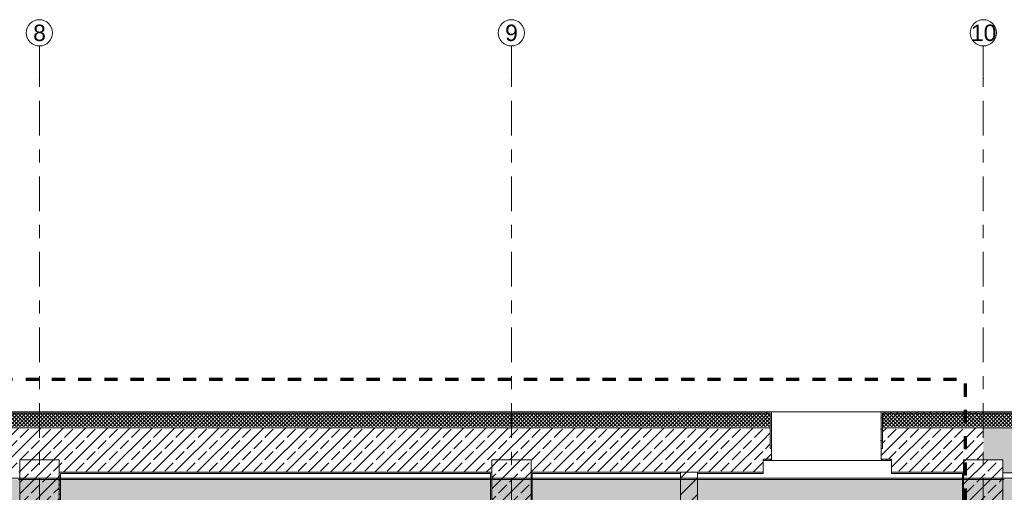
# Model space of a CAD drawing. Header units: metres. Extents: x -3.6 to 84.5, y -11 to 16.8.
# Tile 39 of 76: x 25.6 to 33.1, y 13.2 to 16.8. Entities that reach past the tile are written whole.
import ezdxf

# ---------------------------------------------------------------- set-up
doc = ezdxf.new("R2010")
doc.units = ezdxf.units.M
doc.header["$MEASUREMENT"] = 0
doc.linetypes.add('Strichlinie doppelt', pattern=[0.546806, 0.264583, -0.105833, 0.070556, -0.105833])
doc.linetypes.add('Strichlinie eng', pattern=[0.115, 0.075, -0.04])
for name, color, linetype in [('301 - Elemente.Linie', 7, 'Continuous'), ('451 - Universal.Achsen Raster', 7, 'Continuous'), ('604 - Struktur.Wand Aussen', 7, 'Continuous'), ('605 - Struktur.Wand Innen', 7, 'Continuous'), ('607 - Struktur.Stütze', 7, 'Continuous'), ('608 - Struktur.Träger', 7, 'Continuous'), ('Abbruch_604 - Struktur.Wand Aussen', 7, 'Continuous'), ('Abbruch_605 - Struktur.Wand Innen', 7, 'Continuous')]:
    doc.layers.add(name, color=color, linetype=linetype)
doc.styles.add('ERSTELLTER_STIL_2', font='txt')
doc.linetypes.add('Abbruch 1', pattern='A,0,[1,2022.0244.A_L5A-PL04.06_iA_Deckenelemente Kellergeschoss1.Shx,S=0.001984,R=0,X=0,Y=0],-0.25,0', length=0.25)
pattern_1 = [(0, (0, 0), (0, 0.08660254), [0, -0.05]), (0, (0.025, 0.0433), (0, 0.08660254), [0, -0.05])]
pattern_2 = [(225, (0, 0), (-0.014142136, 0.014142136), []), (315, (0, 0), (0.014142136, 0.014142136), [])]
pattern_3 = [(45, (0, 0), (-0.01767767, 0.01767767), [0, -0.025])]
pattern_4 = [(45, (0, 0), (-0.0848528, 0.0848528), []), (45, (-0.04243, 0.04243), (-0.0848528, 0.0848528), [0.09, -0.03])]
pattern_5 = [(45, (0, 0), (-0.0636396, 0.0636396), [])]

msp = doc.modelspace()

# ---------------------------------------------------------------- hatches: boundary and pattern name
at = {"layer": '604 - Struktur.Wand Aussen', "linetype": 'Continuous', "lineweight": 0, "true_color": 0x000000}
h = msp.add_hatch(dxfattribs=at)
h.set_pattern_fill('Verputz_0001', color=18, style=0, pattern_type=2)
h.set_pattern_definition(pattern_1)
h.paths.add_polyline_path([(31.2503, 13.815), (22.13, 13.815), (22.13, 13.805), (31.2503, 13.805)])
h = msp.add_hatch(dxfattribs=at)
h.set_pattern_fill('Dämmung__hart_2_0001', color=18, style=0, pattern_type=2)
h.set_pattern_definition(pattern_2)
h.paths.add_polyline_path([(31.2503, 13.805), (22.13, 13.805), (22.13, 13.705), (31.2503, 13.705)])
h = msp.add_hatch(dxfattribs=at)
h.set_pattern_fill('Verputz_0001', color=18, style=0, pattern_type=2)
h.set_pattern_definition(pattern_1)
h.paths.add_polyline_path([(32.93, 13.815), (32.2303, 13.815), (32.2303, 13.805), (32.93, 13.805)])
h = msp.add_hatch(dxfattribs=at)
h.set_pattern_fill('Dämmung__hart_2_0001', color=18, style=0, pattern_type=2)
h.set_pattern_definition(pattern_2)
h.paths.add_polyline_path([(32.93, 13.805), (32.2303, 13.805), (32.2303, 13.705), (32.93, 13.705)])
h = msp.add_hatch(dxfattribs=at)
h.set_pattern_fill('Verputz_0001', color=18, style=0, pattern_type=2)
h.set_pattern_definition(pattern_1)
h.paths.add_polyline_path([(47.33, 13.815), (32.93, 13.815), (32.93, 13.805), (47.33, 13.805)])
h = msp.add_hatch(dxfattribs=at)
h.set_pattern_fill('Dämmung__hart_2_0001', color=18, style=0, pattern_type=2)
h.set_pattern_definition(pattern_2)
h.paths.add_polyline_path([(47.33, 13.805), (32.93, 13.805), (32.93, 13.705), (47.33, 13.705)])
h = msp.add_hatch(dxfattribs=at)
h.set_pattern_fill('Beton__Stahlbeton_0001', color=18, style=0, pattern_type=2)
h.set_pattern_definition(pattern_4)
h.paths.add_polyline_path([(22.13, 13.45), (22.28, 13.45), (22.28, 13.355), (25.58, 13.355), (25.58, 13.45), (25.88, 13.45), (25.88, 13.355), (29.18, 13.355), (29.18, 13.45), (29.48, 13.45), (29.48, 13.355), (31.2503, 13.355), (31.2503, 13.695), (22.13, 13.695)])
h = msp.add_hatch(dxfattribs=at)
h.set_pattern_fill('Beton__Stahlbeton_0001', color=18, style=0, pattern_type=2)
h.set_pattern_definition(pattern_4)
h.paths.add_polyline_path([(32.2303, 13.695), (32.2303, 13.355), (32.78, 13.355), (32.78, 13.45), (32.93, 13.45), (32.93, 13.695)])
h = msp.add_hatch(dxfattribs=at)
h.set_pattern_fill('Beton__Stahlbeton_0001', color=18, style=0, pattern_type=2)
h.set_pattern_definition(pattern_4)
h.paths.add_polyline_path([(32.93, 13.45), (33.08, 13.45), (33.08, 13.35), (36.38, 13.35), (36.38, 13.45), (36.68, 13.45), (36.68, 13.35), (39.98, 13.35), (39.98, 13.45), (40.28, 13.45), (40.28, 13.35), (43.58, 13.35), (43.58, 13.45), (43.88, 13.45), (43.88, 13.35), (47.18, 13.35), (47.18, 13.45), (47.33, 13.45), (47.33, 13.695), (32.93, 13.695)])
h = msp.add_hatch(dxfattribs=at)
h.set_pattern_fill('Gips_0001', color=18, style=0, pattern_type=2)
h.set_pattern_definition(pattern_3)
h.paths.add_polyline_path([(25.89, 13.355), (25.89, 13.345), (29.17, 13.345), (29.17, 13.355)])
h = msp.add_hatch(dxfattribs=at)
h.set_pattern_fill('Gips_0001', color=18, style=0, pattern_type=2)
h.set_pattern_definition(pattern_3)
h.paths.add_polyline_path([(30.62, 13.355), (29.49, 13.355), (29.49, 13.345), (30.62, 13.345)])
h = msp.add_hatch(dxfattribs=at)
h.set_pattern_fill('Gips_0001', color=18, style=0, pattern_type=2)
h.set_pattern_definition(pattern_3)
h.paths.add_polyline_path([(30.75, 13.345), (31.2503, 13.345), (31.2503, 13.355), (30.75, 13.355)])
h = msp.add_hatch(dxfattribs=at)
h.set_pattern_fill('Gips_0001', color=18, style=0, pattern_type=2)
h.set_pattern_definition(pattern_3)
h.paths.add_polyline_path([(32.77, 13.355), (32.2303, 13.355), (32.2303, 13.345), (32.77, 13.345)])
at = {"layer": '605 - Struktur.Wand Innen', "linetype": 'Continuous', "lineweight": 0, "true_color": 0x000000}
h = msp.add_hatch(dxfattribs=at)
h.set_pattern_fill('Verputz_0001', color=18, style=0, pattern_type=2)
h.set_pattern_definition(pattern_1)
h.paths.add_polyline_path([(31.2503, 13.815), (31.2503, 13.805), (31.305, 13.805), (31.305, 13.815)])
h = msp.add_hatch(dxfattribs=at)
h.set_pattern_fill('Dämmung__hart_2_0001', color=18, style=0, pattern_type=2)
h.set_pattern_definition(pattern_2)
h.paths.add_polyline_path([(31.2503, 13.805), (31.2503, 13.705), (31.305, 13.705), (31.305, 13.805)])
h = msp.add_hatch(dxfattribs=at)
h.set_pattern_fill('Verputz_0001', color=18, style=0, pattern_type=2)
h.set_pattern_definition(pattern_1)
h.paths.add_polyline_path([(31.305, 13.815), (31.305, 13.535), (31.315, 13.535), (31.315, 13.815)])
h = msp.add_hatch(dxfattribs=at)
h.set_pattern_fill('Verputz_0001', color=18, style=0, pattern_type=2)
h.set_pattern_definition(pattern_1)
h.paths.add_polyline_path([(32.16, 13.815), (32.15, 13.815), (32.15, 13.535), (32.16, 13.535)])
h = msp.add_hatch(dxfattribs=at)
h.set_pattern_fill('Verputz_0001', color=18, style=0, pattern_type=2)
h.set_pattern_definition(pattern_1)
h.paths.add_polyline_path([(32.2303, 13.815), (32.16, 13.815), (32.16, 13.805), (32.2303, 13.805)])
h = msp.add_hatch(dxfattribs=at)
h.set_pattern_fill('Dämmung__hart_2_0001', color=18, style=0, pattern_type=2)
h.set_pattern_definition(pattern_2)
h.paths.add_polyline_path([(32.16, 13.805), (32.16, 13.705), (32.2303, 13.705), (32.2303, 13.805)])
h = msp.add_hatch(dxfattribs=at)
h.set_pattern_fill('Beton__Stahlbeton_0001', color=18, style=0, pattern_type=2)
h.set_pattern_definition(pattern_4)
h.paths.add_polyline_path([(31.2503, 13.695), (31.2503, 13.455), (31.315, 13.455), (31.315, 13.535), (31.305, 13.535), (31.305, 13.695)])
h = msp.add_hatch(dxfattribs=at)
h.set_pattern_fill('Beton__Stahlbeton_0001', color=18, style=0, pattern_type=2)
h.set_pattern_definition(pattern_4)
h.paths.add_polyline_path([(32.15, 13.455), (32.2303, 13.455), (32.2303, 13.695), (32.16, 13.695), (32.16, 13.535), (32.15, 13.535)])
h = msp.add_hatch(dxfattribs=at)
h.set_pattern_fill('Gips_0001', color=18, style=0, pattern_type=2)
h.set_pattern_definition(pattern_3)
h.paths.add_polyline_path([(31.315, 13.455), (31.2503, 13.455), (31.2503, 13.445), (31.315, 13.445)])
h = msp.add_hatch(dxfattribs=at)
h.set_pattern_fill('Gips_0001', color=18, style=0, pattern_type=2)
h.set_pattern_definition(pattern_3)
h.paths.add_polyline_path([(32.2303, 13.455), (32.15, 13.455), (32.15, 13.445), (32.2303, 13.445)])
at = {"layer": '607 - Struktur.Stütze', "linetype": 'Continuous', "lineweight": 0, "true_color": 0x000000}
h = msp.add_hatch(dxfattribs=at)
h.set_pattern_fill('Beton__Stahlbeton_0001', color=18, style=0, pattern_type=2)
h.set_pattern_definition(pattern_4)
h.paths.add_polyline_path([(25.58, 13), (25.88, 13), (25.88, 13.45), (25.58, 13.45)])
h = msp.add_hatch(dxfattribs=at)
h.set_pattern_fill('Beton__Stahlbeton_0001', color=18, style=0, pattern_type=2)
h.set_pattern_definition(pattern_4)
h.paths.add_polyline_path([(29.18, 13), (29.48, 13), (29.48, 13.45), (29.18, 13.45)])
h = msp.add_hatch(dxfattribs=at)
h.set_pattern_fill('Beton__Stahlbeton_0001', color=18, style=0, pattern_type=2)
h.set_pattern_definition(pattern_4)
h.paths.add_polyline_path([(32.78, 13), (33.08, 13), (33.08, 13.45), (32.78, 13.45)])
h = msp.add_hatch(dxfattribs=at)
h.set_pattern_fill('Gips_0001', color=18, style=0, pattern_type=2)
h.set_pattern_definition(pattern_3)
h.paths.add_polyline_path([(25.57, 13.345), (25.58, 13.345), (25.58, 13.355), (25.57, 13.355)])
h = msp.add_hatch(dxfattribs=at)
h.set_pattern_fill('Gips_0001', color=18, style=0, pattern_type=2)
h.set_pattern_definition(pattern_3)
h.paths.add_polyline_path([(25.81, 12.99), (25.89, 12.99), (25.89, 13.345), (25.88, 13.345), (25.88, 13), (25.81, 13)])
h = msp.add_hatch(dxfattribs=at)
h.set_pattern_fill('Gips_0001', color=18, style=0, pattern_type=2)
h.set_pattern_definition(pattern_3)
h.paths.add_polyline_path([(25.88, 13.345), (25.89, 13.345), (25.89, 13.355), (25.88, 13.355)])
h = msp.add_hatch(dxfattribs=at)
h.set_pattern_fill('Gips_0001', color=18, style=0, pattern_type=2)
h.set_pattern_definition(pattern_3)
h.paths.add_polyline_path([(29.17, 13.345), (29.18, 13.345), (29.18, 13.355), (29.17, 13.355)])
h = msp.add_hatch(dxfattribs=at)
h.set_pattern_fill('Gips_0001', color=18, style=0, pattern_type=2)
h.set_pattern_definition(pattern_3)
h.paths.add_polyline_path([(29.18, 13.345), (29.17, 13.345), (29.17, 12.99), (29.265, 12.99), (29.265, 13), (29.18, 13)])
h = msp.add_hatch(dxfattribs=at)
h.set_pattern_fill('Gips_0001', color=18, style=0, pattern_type=2)
h.set_pattern_definition(pattern_3)
h.paths.add_polyline_path([(29.395, 12.99), (29.49, 12.99), (29.49, 13.345), (29.48, 13.345), (29.48, 13), (29.395, 13)])
h = msp.add_hatch(dxfattribs=at)
h.set_pattern_fill('Gips_0001', color=18, style=0, pattern_type=2)
h.set_pattern_definition(pattern_3)
h.paths.add_polyline_path([(29.48, 13.345), (29.49, 13.345), (29.49, 13.355), (29.48, 13.355)])
h = msp.add_hatch(dxfattribs=at)
h.set_pattern_fill('Gips_0001', color=18, style=0, pattern_type=2)
h.set_pattern_definition(pattern_3)
h.paths.add_polyline_path([(32.77, 13.355), (32.77, 13.345), (32.78, 13.345), (32.78, 13.355)])
h = msp.add_hatch(dxfattribs=at)
h.set_pattern_fill('Gips_0001', color=18, style=0, pattern_type=2)
h.set_pattern_definition(pattern_3)
h.paths.add_polyline_path([(32.77, 13.345), (32.77, 12.99), (32.86, 12.99), (32.86, 13), (32.78, 13), (32.78, 13.345)])
h = msp.add_hatch(dxfattribs=at)
h.set_pattern_fill('Gips_0001', color=18, style=0, pattern_type=2)
h.set_pattern_definition(pattern_3)
h.paths.add_polyline_path([(33.01, 12.99), (33.09, 12.99), (33.09, 13.34), (33.08, 13.34), (33.08, 13), (33.01, 13)])
h = msp.add_hatch(dxfattribs=at)
h.set_pattern_fill('Gips_0001', color=18, style=0, pattern_type=2)
h.set_pattern_definition(pattern_3)
h.paths.add_polyline_path([(33.08, 13.34), (33.09, 13.34), (33.09, 13.35), (33.08, 13.35)])
at = {"layer": '608 - Struktur.Träger', "linetype": 'Continuous', "lineweight": 0, "true_color": 0x000000}
h = msp.add_hatch(dxfattribs=at)
h.set_pattern_fill('Beton__Stahlbeton_0001', color=18, style=0, pattern_type=2)
h.set_pattern_definition(pattern_4)
h.paths.add_polyline_path([(14.78, 13), (15.29, 13), (18.37, 13), (18.69, 13), (21.97, 13), (22.29, 13), (25.57, 13), (25.89, 13), (29.17, 13), (29.49, 13), (30.62, 13), (30.75, 13), (32.77, 13), (33.09, 13), (36.37, 13), (36.69, 13), (39.97, 13), (40.29, 13), (43.57, 13), (43.89, 13), (47.17, 13), (47.48, 13), (47.48, 13.3), (47.17, 13.3), (43.89, 13.3), (43.57, 13.3), (40.29, 13.3), (39.97, 13.3), (36.69, 13.3), (36.37, 13.3), (33.09, 13.3), (32.77, 13.3), (30.75, 13.3), (30.62, 13.3), (29.49, 13.3), (29.17, 13.3), (25.89, 13.3), (25.57, 13.3), (22.29, 13.3), (21.97, 13.3), (18.69, 13.3), (18.37, 13.3), (15.29, 13.3), (14.78, 13.3)])
h = msp.add_hatch(dxfattribs=at)
h.set_pattern_fill('Gips_0001', color=18, style=0, pattern_type=2)
h.set_pattern_definition(pattern_3)
h.paths.add_polyline_path([(25.89, 13.31), (25.89, 13.3), (29.17, 13.3), (29.17, 13.31)])
h = msp.add_hatch(dxfattribs=at)
h.set_pattern_fill('Gips_0001', color=18, style=0, pattern_type=2)
h.set_pattern_definition(pattern_3)
h.paths.add_polyline_path([(30.62, 13.31), (29.49, 13.31), (29.49, 13.3), (30.62, 13.3)])
h = msp.add_hatch(dxfattribs=at)
h.set_pattern_fill('Gips_0001', color=18, style=0, pattern_type=2)
h.set_pattern_definition(pattern_3)
h.paths.add_polyline_path([(30.75, 13.3), (32.77, 13.3), (32.77, 13.31), (30.75, 13.31)])
at = {"layer": 'Abbruch_605 - Struktur.Wand Innen', "linetype": 'Continuous', "lineweight": 0, "true_color": 0x000000}
h = msp.add_hatch(dxfattribs=at)
h.set_pattern_fill('MW_Ziegel_0001', color=18, style=0, pattern_type=2)
h.set_pattern_definition(pattern_5)
h.paths.add_polyline_path([(30.62, 13.345), (30.75, 13.345), (30.75, 13.355), (30.62, 13.355)])
h = msp.add_hatch(dxfattribs=at)
h.set_pattern_fill('MW_Ziegel_0001', color=18, style=0, pattern_type=2)
h.set_pattern_definition(pattern_5)
h.paths.add_polyline_path([(30.62, 13.345), (30.62, 8.31), (30.75, 8.31), (30.75, 13.345)])

# ---------------------------------------------------------------- linework, layer by layer
at = {"layer": '301 - Elemente.Linie', "color": 160, "linetype": 'Strichlinie eng', "lineweight": 70, "true_color": 0x3232ff, "flags": 128}
msp.add_lwpolyline([(15.0261, 14.065), (32.7919, 14.065), (32.7919, -0.365), (15.0261, -0.365)], close=True, dxfattribs=at)
at = {"layer": '451 - Universal.Achsen Raster', "color": 160, "linetype": 'Strichlinie doppelt', "lineweight": 9, "true_color": 0x3232ff}
for p, q in [((25.73, 16.355), (25.73, 16.605)), ((29.33, 16.355), (29.33, 16.605)), ((32.93, 16.355), (32.93, 16.605)), ((25.73, -10.585), (25.73, 16.355)), ((29.33, -10.585), (29.33, 16.355)), ((32.93, -10.585), (32.93, 16.355))]:
    msp.add_line(p, q, dxfattribs=at)
at = {"layer": '451 - Universal.Achsen Raster', "color": 160, "linetype": 'Continuous', "lineweight": 9, "true_color": 0x3232ff}
for centre in [(25.73, 16.705), (29.33, 16.705), (32.93, 16.705)]:
    msp.add_circle(centre, 0.1, dxfattribs=at)
at = {"layer": '451 - Universal.Achsen Raster', "color": 160, "linetype": 'Strichlinie doppelt', "lineweight": 9, "true_color": 0x3232ff}
for p in [(25.73, 16.355), (25.73, 16.355), (29.33, 16.355), (29.33, 16.355), (32.93, 16.355), (32.93, 16.355)]:
    msp.add_point(p, dxfattribs=at)
at = {"layer": '604 - Struktur.Wand Aussen', "color": 7, "linetype": 'Continuous', "lineweight": 13}
for p, q in [((31.2503, 13.805), (22.13, 13.805)), ((32.93, 13.805), (32.2303, 13.805)), ((47.33, 13.805), (32.93, 13.805))]:
    msp.add_line(p, q, dxfattribs=at)
at = {"layer": '604 - Struktur.Wand Aussen', "color": 7, "linetype": 'Continuous', "lineweight": 18}
for p, q in [((31.2503, 13.695), (22.13, 13.695)), ((32.93, 13.695), (32.2303, 13.695)), ((47.33, 13.695), (32.93, 13.695)), ((25.88, 13.355), (29.18, 13.355)), ((29.48, 13.355), (30.62, 13.355)), ((30.75, 13.355), (30.62, 13.355)), ((30.75, 13.355), (30.62, 13.355)), ((30.75, 13.355), (31.2503, 13.355)), ((32.2303, 13.355), (32.78, 13.355)), ((33.08, 13.35), (36.38, 13.35))]:
    msp.add_line(p, q, dxfattribs=at)
at = {"layer": '604 - Struktur.Wand Aussen', "color": 7, "linetype": 'Continuous', "lineweight": 13, "flags": 128}
for points in [[(31.2503, 13.815), (22.13, 13.815)], [(32.93, 13.815), (32.2303, 13.815)], [(47.33, 13.815), (32.93, 13.815)], [(25.89, 13.345), (29.17, 13.345)], [(29.49, 13.345), (30.62, 13.345)], [(30.75, 13.345), (31.2503, 13.345)], [(31.2503, 13.355), (31.2503, 13.345)], [(32.2303, 13.355), (32.2303, 13.345)], [(32.2303, 13.345), (32.77, 13.345)]]:
    msp.add_lwpolyline(points, dxfattribs=at)
at = {"layer": '604 - Struktur.Wand Aussen', "color": 7, "linetype": 'Continuous', "lineweight": 18, "flags": 128}
for points in [[(31.2503, 13.455), (31.2503, 13.355)], [(32.2303, 13.455), (32.2303, 13.355)]]:
    msp.add_lwpolyline(points, dxfattribs=at)
at = {"layer": '605 - Struktur.Wand Innen', "color": 7, "linetype": 'Continuous', "lineweight": 13}
for p, q in [((31.305, 13.805), (31.2503, 13.805)), ((31.305, 13.815), (31.315, 13.815)), ((31.305, 13.805), (31.305, 13.535)), ((31.315, 13.805), (31.315, 13.815)), ((32.15, 13.815), (31.315, 13.815)), ((31.315, 13.705), (31.315, 13.805)), ((32.15, 13.805), (32.15, 13.815)), ((32.16, 13.815), (32.15, 13.815)), ((32.15, 13.705), (32.15, 13.805)), ((32.2303, 13.805), (32.16, 13.805)), ((32.16, 13.805), (32.16, 13.535)), ((31.315, 13.695), (31.315, 13.705)), ((31.315, 13.535), (31.315, 13.695)), ((32.15, 13.695), (32.15, 13.705)), ((32.15, 13.535), (32.15, 13.695)), ((31.305, 13.535), (31.315, 13.535)), ((32.16, 13.535), (32.15, 13.535)), ((31.315, 13.445), (31.315, 13.455)), ((31.315, 13.445), (32.15, 13.445)), ((32.15, 13.445), (32.15, 13.455))]:
    msp.add_line(p, q, dxfattribs=at)
at = {"layer": '605 - Struktur.Wand Innen', "color": 7, "linetype": 'Continuous', "lineweight": 18}
for p, q in [((31.305, 13.695), (31.2503, 13.695)), ((32.2303, 13.695), (32.16, 13.695)), ((31.315, 13.455), (31.315, 13.535)), ((32.15, 13.455), (32.15, 13.535)), ((31.2503, 13.455), (31.315, 13.455)), ((32.15, 13.455), (32.2303, 13.455))]:
    msp.add_line(p, q, dxfattribs=at)
at = {"layer": '605 - Struktur.Wand Innen', "color": 7, "linetype": 'Continuous', "lineweight": 13, "flags": 128}
for points in [[(31.305, 13.815), (31.2503, 13.815)], [(32.2303, 13.815), (32.16, 13.815)], [(31.2503, 13.455), (31.2503, 13.445)], [(31.2503, 13.445), (31.315, 13.445)], [(32.15, 13.445), (32.2303, 13.445)], [(32.2303, 13.455), (32.2303, 13.445)]]:
    msp.add_lwpolyline(points, dxfattribs=at)
at = {"layer": '607 - Struktur.Stütze', "color": 7, "linetype": 'Continuous', "lineweight": 13, "flags": 128}
for points in [[(25.58, 13), (25.88, 13), (25.88, 13.45), (25.58, 13.45)], [(29.18, 13), (29.48, 13), (29.48, 13.45), (29.18, 13.45)], [(32.78, 13), (33.08, 13), (33.08, 13.45), (32.78, 13.45)]]:
    msp.add_lwpolyline(points, close=True, dxfattribs=at)
at = {"layer": '607 - Struktur.Stütze', "color": 7, "linetype": 'Continuous', "lineweight": 5, "flags": 128}
for points in [[(25.81, 12.99), (25.89, 12.99), (25.89, 13.345)], [(29.17, 13.345), (29.17, 12.99), (29.265, 12.99)], [(29.395, 12.99), (29.49, 12.99), (29.49, 13.345)], [(32.77, 13.345), (32.77, 12.99), (32.86, 12.99)]]:
    msp.add_lwpolyline(points, dxfattribs=at)
at = {"layer": '608 - Struktur.Träger', "color": 7, "linetype": 'Continuous', "lineweight": 13}
for p, q in [((14.78, 13.31), (47.48, 13.31)), ((25.89, 13.3), (25.57, 13.3)), ((29.17, 13.3), (25.89, 13.3)), ((29.49, 13.3), (29.17, 13.3)), ((30.62, 13.3), (29.49, 13.3)), ((30.75, 13.3), (30.62, 13.3)), ((32.77, 13.3), (30.75, 13.3)), ((33.09, 13.3), (32.77, 13.3))]:
    msp.add_line(p, q, dxfattribs=at)
at = {"layer": '608 - Struktur.Träger', "color": 7, "linetype": 'Continuous', "lineweight": 5}
for p, q in [((25.89, 13.31), (25.89, 13.3)), ((29.17, 13.31), (25.89, 13.31)), ((29.17, 13.31), (29.17, 13.3)), ((29.49, 13.31), (29.49, 13.3)), ((30.62, 13.31), (29.49, 13.31)), ((30.62, 13.31), (30.62, 13.3)), ((30.75, 13.31), (30.75, 13.3)), ((32.77, 13.31), (30.75, 13.31)), ((32.77, 13.31), (32.77, 13.3))]:
    msp.add_line(p, q, dxfattribs=at)
at = {"layer": 'Abbruch_604 - Struktur.Wand Aussen', "color": 7, "linetype": 'Abbruch 1', "lineweight": 18}
for p, q in [((30.62, 13.355), (30.62, 13.345)), ((30.62, 13.355), (30.62, 13.345)), ((30.75, 13.345), (30.75, 13.355)), ((30.75, 13.345), (30.75, 13.355))]:
    msp.add_line(p, q, dxfattribs=at)
at = {"layer": 'Abbruch_605 - Struktur.Wand Innen', "color": 7, "linetype": 'Abbruch 1', "lineweight": 18, "flags": 128}
for points in [[(30.62, 13.345), (30.62, 8.31)], [(30.75, 8.31), (30.75, 13.345)]]:
    msp.add_lwpolyline(points, dxfattribs=at)

# ---------------------------------------------------------------- texts
at = {"layer": '451 - Universal.Achsen Raster', "color": 160, "lineweight": 9, "true_color": 0x3232ff, "char_height": 0.125, "attachment_point": 1, "style": 'ERSTELLTER_STIL_2'}
for s, insert in [('\\A1;{\\pql;\\pt0;\\fArial|b0|i0|c0|p38;8}', (25.6826, 16.7675)), ('\\A1;{\\pql;\\pt0;\\fArial|b0|i0|c0|p38;9}', (29.2826, 16.7675)), ('\\A1;{\\pql;\\pt0;\\fArial|b0|i0|c0|p38;10}', (32.8351, 16.7675))]:
    msp.add_mtext(s, dxfattribs=dict(at, insert=insert))

doc.saveas('drawing.dxf')
